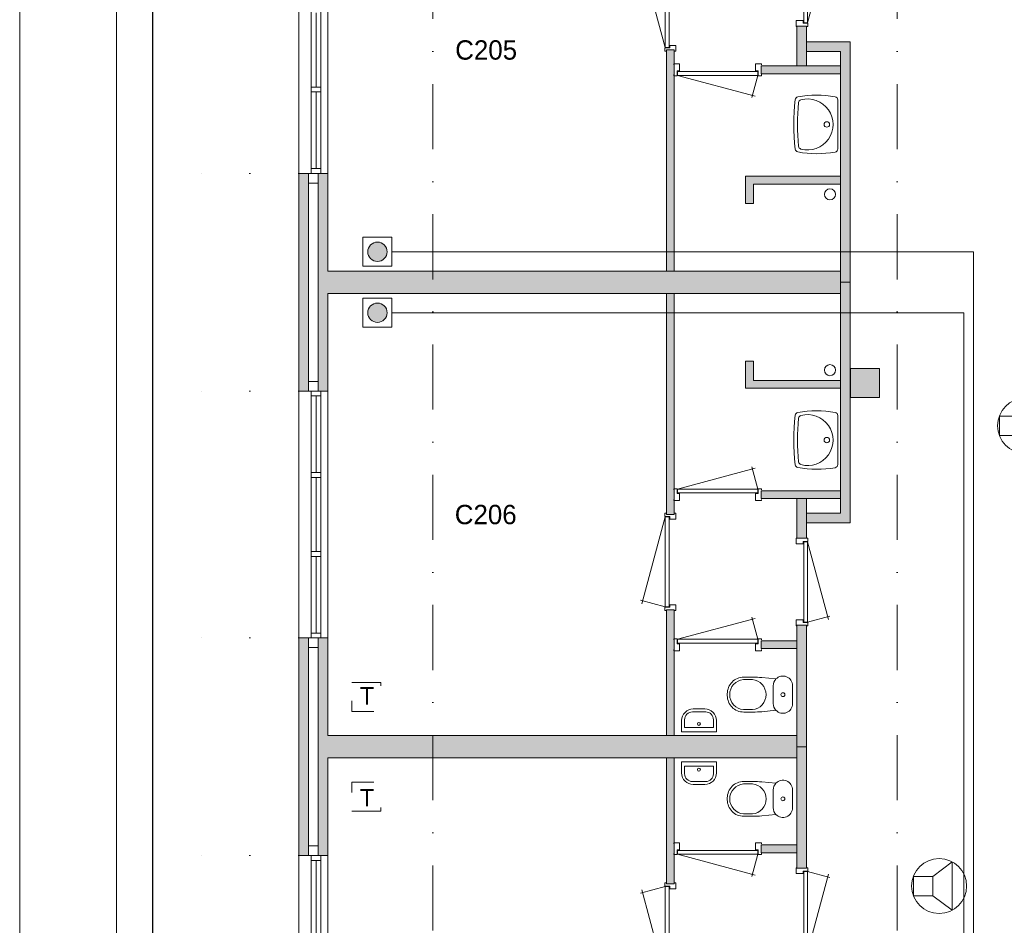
# Model space of a CAD drawing. Header units: millimetres. Extents: x 0 to 84100, y 0 to 59400.
# Tile 22 of 39: x 0 to 10179, y 45261 to 54619. Entities that reach past the tile are written whole.
import ezdxf
from ezdxf.enums import TextEntityAlignment as Align
from ezdxf.xclip import XClip

# ---------------------------------------------------------------- set-up
doc = ezdxf.new("R2010")
doc.units = ezdxf.units.MM
doc.header["$PDMODE"] = 3
doc.header["$PDSIZE"] = 1
for name, pattern in [('DGN1', [504.6, 0, -504.6]), ('DGN2', [672.8, 336.4, -336.4]), ('DGN4', [1345.6, 672.8, -336.4, 0, -336.4])]:
    doc.linetypes.add(name, pattern=pattern)
for name, color, linetype in [('16', 7, 'Continuous'), ('17', 7, 'Continuous'), ('25', 7, 'Continuous'), ('29', 7, 'Continuous'), ('30', 7, 'Continuous'), ('32', 7, 'Continuous'), ('33', 7, 'Continuous'), ('40', 7, 'Continuous'), ('48', 7, 'Continuous'), ('56', 7, 'Continuous'), ('58', 7, 'Continuous'), ('62', 7, 'Continuous'), ('KADER', 7, 'Continuous'), ('TRAP', 7, 'Continuous')]:
    doc.layers.add(name, color=color, linetype=linetype)
doc.styles.add('dgn001', font='dgn001.shx')
doc.styles.add('dgn003', font='dgn003.shx')
doc.styles.get("Standard").update_dxf_attribs({"font": 'arial.ttf'})
doc.dimstyles.get("Standard").update_dxf_attribs({"dimtxt": 0.18, "dimasz": 0.18, "dimexe": 0.18, "dimexo": 0.0625, "dimgap": 0.09, "dimtad": 0, "dimtih": 1, "dimtoh": 1, "dimdec": 4, "dimzin": 0, "dimdsep": 46, "dimtxsty": 'Standard', "dimcen": 0.09, "dimadec": 0, "dimazin": 0, "dimtfac": 1, "dimtdec": 4, "dimtofl": 0, "dimtmove": 0, "dimatfit": 3, "dimfxl": 1, "dimtolj": 1, "dimtzin": 0, "dimarcsym": 0})

# ---------------------------------------------------------------- blocks, each defined once
blk = doc.blocks.new('EAD0')
at = {"layer": '29'}
h = blk.add_hatch(color=3, dxfattribs=at)
edge = h.paths.add_edge_path()
edge.add_arc((0, 0), 100, 0, 360)
at = {"layer": '29', "color": 3, "linetype": 'Continuous', "lineweight": 0}
blk.add_circle((0, 0), 100, dxfattribs=at)
blk = doc.blocks.new('AnonymousCell1')
at = {"layer": '29', "color": 1, "linetype": 'Continuous', "lineweight": 0, "flags": 128}
blk.add_lwpolyline([(-184, -240), (116, -240), (116, 60), (-184, 60), (-184, -240)], dxfattribs=at)
at = {"color": 1, "linetype": 'Continuous', "lineweight": 0}
blk.add_blockref('EAD0', (-34, -90), dxfattribs=at)
blk = doc.blocks.new('EAD01')
at = {"layer": '29'}
h = blk.add_hatch(color=3, dxfattribs=at)
edge = h.paths.add_edge_path()
edge.add_arc((0, 0), 100, 0, 360)
at = {"layer": '29', "color": 3, "linetype": 'Continuous', "lineweight": 0}
blk.add_circle((0, 0), 100, dxfattribs=at)
blk = doc.blocks.new('AnonymousCell2')
at = {"layer": '29', "color": 1, "linetype": 'Continuous', "lineweight": 0, "flags": 128}
blk.add_lwpolyline([(-184, 240), (116, 240), (116, -60), (-184, -60), (-184, 240)], dxfattribs=at)
at = {"color": 1, "linetype": 'Continuous', "lineweight": 0}
blk.add_blockref('EAD01', (-34, 90), dxfattribs=at)
blk = doc.blocks.new('AnonymousCell3')
at = {"layer": 'TRAP', "color": 1, "linetype": 'DGN2', "lineweight": 0, "flags": 128}
blk.add_lwpolyline([(-150, -139), (150, -139), (150, 161), (-150, 161), (-150, -139)], dxfattribs=at)
at = {"layer": 'TRAP', "color": 1, "linetype": 'DGN2', "lineweight": 0, "style": 'dgn001'}
blk.add_text('T', height=180, dxfattribs=at).set_placement((-68, -90))
blk = doc.blocks.new('AnonymousCell4')
at = {"layer": 'TRAP', "color": 1, "linetype": 'DGN2', "lineweight": 0, "flags": 128}
blk.add_lwpolyline([(-150, 139), (150, 139), (150, -161), (-150, -161), (-150, 139)], dxfattribs=at)
at = {"layer": 'TRAP', "color": 1, "linetype": 'DGN2', "lineweight": 0, "style": 'dgn001'}
blk.add_text('T', height=180, dxfattribs=at).set_placement((-68, -90))
blk = doc.blocks.new('830R10169')
at = {"layer": '33', "color": 1, "linetype": 'Continuous', "lineweight": 0}
for p, q in [((108, -38), (336.87, -99.32)), ((108, -868), (322.82, -66.28))]:
    blk.add_line(p, q, dxfattribs=at)
at = {"layer": '33', "color": 92, "linetype": 'Continuous', "lineweight": 13, "true_color": 0x00e100, "flags": 128}
for points in [[(100, 0), (111, 0), (111, -35), (61, -35), (61, -60), (-11, -60), (-11, 0), (0, 0)], [(100, -906), (111, -906), (111, -871), (61, -871), (61, -846), (-11, -846), (-11, -906), (0, -906)]]:
    blk.add_lwpolyline(points, dxfattribs=at)
at = {"layer": '33', "color": 2, "linetype": 'Continuous', "lineweight": 13, "true_color": 0xf0f000, "flags": 128}
blk.add_lwpolyline([(108, -868), (108, -38), (68, -38), (68, -868), (108, -868)], dxfattribs=at)
blk = doc.blocks.new('CLOS0256')
at = {"layer": '40', "color": 7, "linetype": 'Continuous', "lineweight": 0}
for p, q in [((-528, 155), (-436, 155)), ((-670, -1), (-670, 1)), ((-220, -92), (-220, 92)), ((-528, -155), (-436, -155))]:
    blk.add_line(p, q, dxfattribs=at)
at = {"layer": '40', "color": 7, "linetype": 'Continuous', "lineweight": 0, "flags": 128}
for points in [[(-338, -176), (-192, -162), (-192, -162, 0.674333), (-20, -92), (-20, -92), (-20, 92), (-20, 92, 0.674333), (-192, 162), (-192, 162), (-338, 176), (-338, 176, 0.023285), (-431, 180), (-431, 180), (-525, 180), (-525, 180, 0.414214), (-695, 10), (-695, 10), (-695, -10), (-695, -10, 0.414214), (-525, -180), (-525, -180), (-431, -180), (-431, -180, 0.023285), (-338, -176)], [(-220, 92, -0.194504), (-192, 162)], [(-192, -162, -0.194504), (-220, -92)]]:
    blk.add_lwpolyline(points, format="xyb", dxfattribs=at)
at = {"layer": '40', "color": 7, "linetype": 'Continuous', "lineweight": 0}
blk.add_circle((-120, 0), 20, dxfattribs=at)
for centre, start, end in [((-514, 0), 94.9259, 265.0741), ((-450, 0), 274.9263, 85.0736)]:
    blk.add_arc(centre, 156, start, end, dxfattribs=at)
blk = doc.blocks.new('FT0156')
at = {"layer": '40', "color": 7, "linetype": 'Continuous', "lineweight": 0}
for p, q in [((180, -20), (-180, -20)), ((149, -65), (-149, -65)), ((-149, -65), (-149, -144)), ((180, -135), (180, -20))]:
    blk.add_line(p, q, dxfattribs=at)
at = {"layer": '40', "color": 7, "linetype": 'Continuous', "lineweight": 0, "flags": 128}
for points in [[(-180, -20), (-180, -135)], [(149, -144), (149, -65)], [(-69, -224), (69, -224)], [(-60, -255), (60, -255)]]:
    blk.add_lwpolyline(points, dxfattribs=at)
for points in [[(-60, -255, -0.414214), (-180, -135)], [(-69, -224, -0.414214), (-149, -144)]]:
    blk.add_lwpolyline(points, format="xyb", dxfattribs=at)
at = {"layer": '40', "color": 7, "linetype": 'Continuous', "lineweight": 0}
blk.add_circle((-1, -101), 15.1, dxfattribs=at)
for centre, radius in [((60, -135), 120), ((69, -144), 80)]:
    blk.add_arc(centre, radius, 270, 0, dxfattribs=at)
blk = doc.blocks.new('830R10170')
at = {"layer": '33', "color": 1, "linetype": 'Continuous', "lineweight": 0}
for p, q in [((-868, -108), (-66.28, -322.82)), ((-38, -108), (-99.32, -336.87))]:
    blk.add_line(p, q, dxfattribs=at)
at = {"layer": '33', "color": 92, "linetype": 'Continuous', "lineweight": 13, "true_color": 0x00e100, "flags": 128}
for points in [[(-906, -100), (-906, -111), (-871, -111), (-871, -61), (-846, -61), (-846, 11), (-906, 11), (-906, 0)], [(0, -100), (0, -111), (-35, -111), (-35, -61), (-60, -61), (-60, 11), (0, 11), (0, 0)]]:
    blk.add_lwpolyline(points, dxfattribs=at)
at = {"layer": '33', "color": 2, "linetype": 'Continuous', "lineweight": 13, "true_color": 0xf0f000, "flags": 128}
blk.add_lwpolyline([(-868, -108), (-38, -108), (-38, -68), (-868, -68), (-868, -108)], dxfattribs=at)
blk = doc.blocks.new('930L0957')
at = {"layer": '33', "color": 1, "linetype": 'Continuous', "lineweight": 0}
for p, q in [((-98, 968), (-353.44, 899.56)), ((-98, 38), (-338.7, 936.31))]:
    blk.add_line(p, q, dxfattribs=at)
at = {"layer": '33', "color": 92, "linetype": 'Continuous', "lineweight": 13, "true_color": 0x00e100, "flags": 128}
for points in [[(-90, 1006), (-101, 1006), (-101, 971), (-51, 971), (-51, 946), (11, 946), (11, 1006), (0, 1006)], [(-90, 0), (-101, 0), (-101, 35), (-51, 35), (-51, 60), (11, 60), (11, 0), (0, 0)]]:
    blk.add_lwpolyline(points, dxfattribs=at)
at = {"layer": '33', "color": 2, "linetype": 'Continuous', "lineweight": 13, "true_color": 0xf0f000, "flags": 128}
blk.add_lwpolyline([(-98, 968), (-98, 38), (-58, 38), (-58, 968), (-98, 968)], dxfattribs=at)
blk = doc.blocks.new('830R10172')
at = {"layer": '33', "color": 1, "linetype": 'Continuous', "lineweight": 0}
for p, q in [((108, 868), (322.82, 66.28)), ((108, 38), (336.87, 99.32))]:
    blk.add_line(p, q, dxfattribs=at)
at = {"layer": '33', "color": 92, "linetype": 'Continuous', "lineweight": 13, "true_color": 0x00e100, "flags": 128}
for points in [[(100, 906), (111, 906), (111, 871), (61, 871), (61, 846), (-11, 846), (-11, 906), (0, 906)], [(100, 0), (111, 0), (111, 35), (61, 35), (61, 60), (-11, 60), (-11, 0), (0, 0)]]:
    blk.add_lwpolyline(points, dxfattribs=at)
at = {"layer": '33', "color": 2, "linetype": 'Continuous', "lineweight": 13, "true_color": 0xf0f000, "flags": 128}
blk.add_lwpolyline([(108, 868), (108, 38), (68, 38), (68, 868), (108, 868)], dxfattribs=at)
blk = doc.blocks.new('CLOS0257')
at = {"layer": '40', "color": 7, "linetype": 'Continuous', "lineweight": 0}
for p, q in [((-528, 155), (-436, 155)), ((-670, 1), (-670, -1)), ((-220, 92), (-220, -93)), ((-528, -155), (-436, -155))]:
    blk.add_line(p, q, dxfattribs=at)
at = {"layer": '40', "color": 7, "linetype": 'Continuous', "lineweight": 0, "flags": 128}
for points in [[(-338, 176), (-192, 162), (-192, 162, -0.674333), (-20, 92), (-20, 92), (-20, -93), (-20, -93, -0.674333), (-192, -162), (-192, -162), (-338, -176), (-338, -176, -0.023285), (-431, -180), (-431, -180), (-525, -180), (-525, -180, -0.414214), (-695, -10), (-695, -10), (-695, 10), (-695, 10, -0.414214), (-525, 180), (-525, 180), (-431, 180), (-431, 180, -0.023285), (-338, 176)], [(-528, -155, -0.917521), (-528, 155)], [(-437, 155, -0.917514), (-437, -155)]]:
    blk.add_lwpolyline(points, format="xyb", dxfattribs=at)
at = {"layer": '40', "color": 7, "linetype": 'Continuous', "lineweight": 0}
blk.add_circle((-120, 0), 20, dxfattribs=at)
for centre, start, end in [((-120, 92), 135.9727, 180), ((-120, -93), 180, 224.0273)]:
    blk.add_arc(centre, 100, start, end, dxfattribs=at)
blk = doc.blocks.new('FT0157')
at = {"layer": '40', "color": 7, "linetype": 'Continuous', "lineweight": 0}
for p, q in [((-149, 65), (-149, 144)), ((180, 135), (180, 20)), ((180, 20), (-180, 20)), ((149, 65), (-149, 65))]:
    blk.add_line(p, q, dxfattribs=at)
at = {"layer": '40', "color": 7, "linetype": 'Continuous', "lineweight": 0, "flags": 128}
for points in [[(-69, 224), (69, 224)], [(-60, 255), (60, 255)], [(-180, 20), (-180, 135)], [(149, 144), (149, 65)]]:
    blk.add_lwpolyline(points, dxfattribs=at)
for points in [[(60, 255, -0.414214), (180, 135)], [(69, 224, -0.414214), (149, 144)]]:
    blk.add_lwpolyline(points, format="xyb", dxfattribs=at)
at = {"layer": '40', "color": 7, "linetype": 'Continuous', "lineweight": 0}
blk.add_circle((-1, 101), 15.1, dxfattribs=at)
for centre, radius in [((-60, 135), 120), ((-69, 144), 80)]:
    blk.add_arc(centre, radius, 90, 180, dxfattribs=at)
blk = doc.blocks.new('830R10173')
at = {"layer": '33', "color": 1, "linetype": 'Continuous', "lineweight": 0}
for p, q in [((-868, 108), (-66.28, 322.82)), ((-38, 108), (-99.32, 336.87))]:
    blk.add_line(p, q, dxfattribs=at)
at = {"layer": '33', "color": 92, "linetype": 'Continuous', "lineweight": 13, "true_color": 0x00e100, "flags": 128}
for points in [[(-906, 100), (-906, 111), (-871, 111), (-871, 61), (-846, 61), (-846, -11), (-906, -11), (-906, 0)], [(0, 100), (0, 111), (-35, 111), (-35, 61), (-60, 61), (-60, -11), (0, -11), (0, 0)]]:
    blk.add_lwpolyline(points, dxfattribs=at)
at = {"layer": '33', "color": 2, "linetype": 'Continuous', "lineweight": 13, "true_color": 0xf0f000, "flags": 128}
blk.add_lwpolyline([(-868, 108), (-38, 108), (-38, 68), (-868, 68), (-868, 108)], dxfattribs=at)
blk = doc.blocks.new('930L0958')
at = {"layer": '33', "color": 1, "linetype": 'Continuous', "lineweight": 0}
for p, q in [((-98, -38), (-338.7, -936.31)), ((-98, -968), (-353.44, -899.56))]:
    blk.add_line(p, q, dxfattribs=at)
at = {"layer": '33', "color": 92, "linetype": 'Continuous', "lineweight": 13, "true_color": 0x00e100, "flags": 128}
for points in [[(-90, 0), (-101, 0), (-101, -35), (-51, -35), (-51, -60), (11, -60), (11, 0), (0, 0)], [(-90, -1006), (-101, -1006), (-101, -971), (-51, -971), (-51, -946), (11, -946), (11, -1006), (0, -1006)]]:
    blk.add_lwpolyline(points, dxfattribs=at)
at = {"layer": '33', "color": 2, "linetype": 'Continuous', "lineweight": 13, "true_color": 0xf0f000, "flags": 128}
blk.add_lwpolyline([(-98, -968), (-98, -38), (-58, -38), (-58, -968), (-98, -968)], dxfattribs=at)
blk = doc.blocks.new('WT0157')
at = {"layer": '40', "color": 7, "linetype": 'Continuous', "lineweight": 0}
blk.add_line((-20, 253), (-20, -253), dxfattribs=at)
blk.add_circle((-133, 0), 28.1, dxfattribs=at)
for centre, radius, start, end in [((1669, 0), 2144, 173.1425, 186.8575), ((-426, 252), 33, 100.3455, 173.1425), ((1707, 0), 2144, 173.9582, 186.0418), ((-236, -766), 1068, 79.7983, 100.5514), ((-392, 222), 33, 105.1333, 173.9582), ((-332, 0), 263, 254.8667, 105.1333), ((-53, 253), 33, 0, 79.9973), ((-426, -252), 33, 186.8575, 259.6545), ((-236, 766), 1068, 259.4486, 280.2017), ((-392, -222), 33, 186.0418, 254.8667), ((-53, -253), 33, 280.0027, 0)]:
    blk.add_arc(centre, radius, start, end, dxfattribs=at)
blk = doc.blocks.new('830R10174')
at = {"layer": '33', "color": 1, "linetype": 'Continuous', "lineweight": 0}
for p, q in [((-868, 108), (-66.28, 322.82)), ((-38, 108), (-99.32, 336.87))]:
    blk.add_line(p, q, dxfattribs=at)
at = {"layer": '33', "color": 92, "linetype": 'Continuous', "lineweight": 13, "true_color": 0x00e100, "flags": 128}
for points in [[(-906, 100), (-906, 111), (-871, 111), (-871, 61), (-846, 61), (-846, -11), (-906, -11), (-906, 0)], [(0, 100), (0, 111), (-35, 111), (-35, 61), (-60, 61), (-60, -11), (0, -11), (0, 0)]]:
    blk.add_lwpolyline(points, dxfattribs=at)
at = {"layer": '33', "color": 2, "linetype": 'Continuous', "lineweight": 13, "true_color": 0xf0f000, "flags": 128}
blk.add_lwpolyline([(-868, 108), (-38, 108), (-38, 68), (-868, 68), (-868, 108)], dxfattribs=at)
blk = doc.blocks.new('830R10175')
at = {"layer": '33', "color": 1, "linetype": 'Continuous', "lineweight": 0}
for p, q in [((108, -38), (336.87, -99.32)), ((108, -868), (322.82, -66.28))]:
    blk.add_line(p, q, dxfattribs=at)
at = {"layer": '33', "color": 92, "linetype": 'Continuous', "lineweight": 13, "true_color": 0x00e100, "flags": 128}
for points in [[(100, 0), (111, 0), (111, -35), (61, -35), (61, -60), (-11, -60), (-11, 0), (0, 0)], [(100, -906), (111, -906), (111, -871), (61, -871), (61, -846), (-11, -846), (-11, -906), (0, -906)]]:
    blk.add_lwpolyline(points, dxfattribs=at)
at = {"layer": '33', "color": 2, "linetype": 'Continuous', "lineweight": 13, "true_color": 0xf0f000, "flags": 128}
blk.add_lwpolyline([(108, -868), (108, -38), (68, -38), (68, -868), (108, -868)], dxfattribs=at)
blk = doc.blocks.new('930L0959')
at = {"layer": '33', "color": 1, "linetype": 'Continuous', "lineweight": 0}
for p, q in [((-98, 968), (-353.44, 899.56)), ((-98, 38), (-338.7, 936.31))]:
    blk.add_line(p, q, dxfattribs=at)
at = {"layer": '33', "color": 92, "linetype": 'Continuous', "lineweight": 13, "true_color": 0x00e100, "flags": 128}
for points in [[(-90, 1006), (-101, 1006), (-101, 971), (-51, 971), (-51, 946), (11, 946), (11, 1006), (0, 1006)], [(-90, 0), (-101, 0), (-101, 35), (-51, 35), (-51, 60), (11, 60), (11, 0), (0, 0)]]:
    blk.add_lwpolyline(points, dxfattribs=at)
at = {"layer": '33', "color": 2, "linetype": 'Continuous', "lineweight": 13, "true_color": 0xf0f000, "flags": 128}
blk.add_lwpolyline([(-98, 968), (-98, 38), (-58, 38), (-58, 968), (-98, 968)], dxfattribs=at)
blk = doc.blocks.new('WT0158')
at = {"layer": '40', "color": 7, "linetype": 'Continuous', "lineweight": 0}
blk.add_line((-20, -253), (-20, 253), dxfattribs=at)
at = {"layer": '40', "color": 7, "linetype": 'Continuous', "lineweight": 0, "flags": 128}
for points in [[(-459, -256, -0.059915), (-459, 256)], [(-459, 256, -0.328769), (-432, 284)], [(-425, -226, -0.052773), (-425, 226)], [(-432, 284, -0.090801), (-47, 286)], [(-425, 226, -0.309671), (-401, 254)], [(-401, 254, -1.30637), (-401, -254)], [(-47, 286, -0.363957), (-20, 253)], [(-432, -284, -0.328769), (-459, -256)], [(-47, -286, -0.090801), (-432, -284)], [(-401, -254, -0.309671), (-425, -226)], [(-20, -253, -0.363957), (-47, -286)]]:
    blk.add_lwpolyline(points, format="xyb", dxfattribs=at)
at = {"layer": '40', "color": 7, "linetype": 'Continuous', "lineweight": 0}
blk.add_circle((-133, 0), 28.1, dxfattribs=at)
blk = doc.blocks.new('830R10177')
at = {"layer": '33', "color": 1, "linetype": 'Continuous', "lineweight": 0}
for p, q in [((-868, -108), (-66.28, -322.82)), ((-38, -108), (-99.32, -336.87))]:
    blk.add_line(p, q, dxfattribs=at)
at = {"layer": '33', "color": 92, "linetype": 'Continuous', "lineweight": 13, "true_color": 0x00e100, "flags": 128}
for points in [[(-906, -100), (-906, -111), (-871, -111), (-871, -61), (-846, -61), (-846, 11), (-906, 11), (-906, 0)], [(0, -100), (0, -111), (-35, -111), (-35, -61), (-60, -61), (-60, 11), (0, 11), (0, 0)]]:
    blk.add_lwpolyline(points, dxfattribs=at)
at = {"layer": '33', "color": 2, "linetype": 'Continuous', "lineweight": 13, "true_color": 0xf0f000, "flags": 128}
blk.add_lwpolyline([(-868, -108), (-38, -108), (-38, -68), (-868, -68), (-868, -108)], dxfattribs=at)
blk = doc.blocks.new('_DotSmall')
at = {"color": 0, "linetype": 'ByBlock', "const_width": 0.5}
blk.add_lwpolyline([(-0.0625, 0, 1), (0.0625, 0, 1)], format="xyb", close=True, dxfattribs=at)
blk = doc.blocks.new('*D19302')
at = {"layer": '58', "color": 3, "linetype": 'Continuous', "lineweight": 0, "transparency": 16777216}
for p, q in [((-3935.24, 37997.77), (-3935.24, 37122.77)), ((-3935.24, 35447.77), (-3935.24, 36322.77))]:
    blk.add_line(p, q, dxfattribs=at)
at = {"layer": 'Defpoints', "color": 0, "linetype": 'Continuous', "transparency": 16777216}
for p in [(-1935.24, 37997.77), (-3935.24, 35447.77), (-1935.24, 35447.77)]:
    blk.add_point(p, dxfattribs=at)
at = {"layer": '58', "color": 3, "linetype": 'Continuous', "lineweight": 0, "transparency": 16777216, "xscale": 1080, "yscale": 1080, "zscale": 1080}
for p, rotation in [((-3935.24, 37997.77), 90), ((-3935.24, 35447.77), 270)]:
    blk.add_blockref('_DotSmall', p, dxfattribs=dict(at, rotation=rotation))
at = {"layer": '58', "color": 3, "linetype": 'Continuous', "lineweight": 0, "transparency": 16777216, "insert": (-3935.24, 36722.77), "char_height": 200, "attachment_point": 5, "rotation": 90, "style": 'dgn003'}
blk.add_mtext('\\A1;2550', dxfattribs=at)
blk = doc.blocks.new('*D19303')
at = {"layer": '58', "color": 3, "linetype": 'Continuous', "lineweight": 0, "transparency": 16777216}
for p, q in [((-3935.24, 40247.77), (-3935.24, 39522.77)), ((-3935.24, 37997.77), (-3935.24, 38722.77))]:
    blk.add_line(p, q, dxfattribs=at)
at = {"layer": 'Defpoints', "color": 0, "linetype": 'Continuous', "transparency": 16777216}
for p in [(-1935.24, 40247.77), (-3935.24, 37997.77), (-1935.24, 37997.77)]:
    blk.add_point(p, dxfattribs=at)
at = {"layer": '58', "color": 3, "linetype": 'Continuous', "lineweight": 0, "transparency": 16777216, "xscale": 1080, "yscale": 1080, "zscale": 1080}
for p, rotation in [((-3935.24, 40247.77), 90), ((-3935.24, 37997.77), 270)]:
    blk.add_blockref('_DotSmall', p, dxfattribs=dict(at, rotation=rotation))
at = {"layer": '58', "color": 3, "linetype": 'Continuous', "lineweight": 0, "transparency": 16777216, "insert": (-3935.24, 39122.77), "char_height": 200, "attachment_point": 5, "rotation": 90, "style": 'dgn003'}
blk.add_mtext('\\A1;2250', dxfattribs=at)
blk = doc.blocks.new('*D19304')
at = {"layer": '58', "color": 3, "linetype": 'Continuous', "lineweight": 0, "transparency": 16777216}
for p, q in [((-3935.24, 42797.77), (-3935.24, 41922.77)), ((-3935.24, 40247.77), (-3935.24, 41122.77))]:
    blk.add_line(p, q, dxfattribs=at)
at = {"layer": 'Defpoints', "color": 0, "linetype": 'Continuous', "transparency": 16777216}
for p in [(-3935.24, 42797.77), (-1935.24, 42797.77), (-1935.24, 40247.77)]:
    blk.add_point(p, dxfattribs=at)
at = {"layer": '58', "color": 3, "linetype": 'Continuous', "lineweight": 0, "transparency": 16777216, "xscale": 1080, "yscale": 1080, "zscale": 1080}
for p, rotation in [((-3935.24, 42797.77), 90), ((-3935.24, 40247.77), 270)]:
    blk.add_blockref('_DotSmall', p, dxfattribs=dict(at, rotation=rotation))
at = {"layer": '58', "color": 3, "linetype": 'Continuous', "lineweight": 0, "transparency": 16777216, "insert": (-3935.24, 41522.77), "char_height": 200, "attachment_point": 5, "rotation": 270, "style": 'dgn003'}
blk.add_mtext('\\A1;2550', dxfattribs=at)
blk = doc.blocks.new('*D19305')
at = {"layer": '58', "color": 3, "linetype": 'Continuous', "lineweight": 0, "transparency": 16777216}
for p, q in [((-3935.24, 45047.77), (-3935.24, 44322.77)), ((-3935.24, 42797.77), (-3935.24, 43522.77))]:
    blk.add_line(p, q, dxfattribs=at)
at = {"layer": 'Defpoints', "color": 0, "linetype": 'Continuous', "transparency": 16777216}
for p in [(-1935.24, 45047.77), (-3935.24, 42797.77), (-1935.24, 42797.77)]:
    blk.add_point(p, dxfattribs=at)
at = {"layer": '58', "color": 3, "linetype": 'Continuous', "lineweight": 0, "transparency": 16777216, "xscale": 1080, "yscale": 1080, "zscale": 1080}
for p, rotation in [((-3935.24, 45047.77), 90), ((-3935.24, 42797.77), 270)]:
    blk.add_blockref('_DotSmall', p, dxfattribs=dict(at, rotation=rotation))
at = {"layer": '58', "color": 3, "linetype": 'Continuous', "lineweight": 0, "transparency": 16777216, "insert": (-3935.24, 43922.77), "char_height": 200, "attachment_point": 5, "rotation": 90, "style": 'dgn003'}
blk.add_mtext('\\A1;2250', dxfattribs=at)
blk = doc.blocks.new('*D19306')
at = {"layer": '58', "color": 3, "linetype": 'Continuous', "lineweight": 0, "transparency": 16777216}
for p, q in [((-3935.24, 47597.77), (-3935.24, 46722.77)), ((-3935.24, 45047.77), (-3935.24, 45922.77))]:
    blk.add_line(p, q, dxfattribs=at)
at = {"layer": 'Defpoints', "color": 0, "linetype": 'Continuous', "transparency": 16777216}
for p in [(-1935.24, 47597.77), (-3935.24, 45047.77), (-1935.24, 45047.77)]:
    blk.add_point(p, dxfattribs=at)
at = {"layer": '58', "color": 3, "linetype": 'Continuous', "lineweight": 0, "transparency": 16777216, "xscale": 1080, "yscale": 1080, "zscale": 1080}
for p, rotation in [((-3935.24, 47597.77), 90), ((-3935.24, 45047.77), 270)]:
    blk.add_blockref('_DotSmall', p, dxfattribs=dict(at, rotation=rotation))
at = {"layer": '58', "color": 3, "linetype": 'Continuous', "lineweight": 0, "transparency": 16777216, "insert": (-3935.24, 46322.77), "char_height": 200, "attachment_point": 5, "rotation": 90, "style": 'dgn003'}
blk.add_mtext('\\A1;2550', dxfattribs=at)
blk = doc.blocks.new('EU58')
at = {"layer": '25', "color": 3, "linetype": 'Continuous', "lineweight": 0}
for p, q in [((200, 100), (400, 250)), ((400, 250), (400, -250)), ((200, -100), (400, -250))]:
    blk.add_line(p, q, dxfattribs=at)
at = {"layer": '25', "color": 3, "linetype": 'Continuous', "lineweight": 0, "flags": 128}
blk.add_lwpolyline([(0, -100), (200, -100), (200, 100), (0, 100), (0, -100)], dxfattribs=at)
at = {"layer": '25', "color": 3, "linetype": 'Continuous', "lineweight": 0}
blk.add_circle((265, 0), 284, dxfattribs=at)
blk = doc.blocks.new('EU59')
at = {"layer": '25', "color": 3, "linetype": 'Continuous', "lineweight": 0}
for p, q in [((200, 100), (400, 250)), ((400, 250), (400, -250)), ((200, -100), (400, -250))]:
    blk.add_line(p, q, dxfattribs=at)
at = {"layer": '25', "color": 3, "linetype": 'Continuous', "lineweight": 0, "flags": 128}
blk.add_lwpolyline([(0, -100), (200, -100), (200, 100), (0, 100), (0, -100)], dxfattribs=at)
at = {"layer": '25', "color": 3, "linetype": 'Continuous', "lineweight": 0}
blk.add_circle((265, 0), 284, dxfattribs=at)
blk = doc.blocks.new('A1')
at = {"layer": 'KADER', "color": 1, "linetype": 'Continuous', "lineweight": 0}
blk.add_line((0, 59400), (0, 0), dxfattribs=at)
at = {"layer": 'KADER', "color": 5, "linetype": 'Continuous', "lineweight": 0, "flags": 128}
blk.add_lwpolyline([(1000, 1000), (83100, 1000), (83100, 58400), (1000, 58400), (1000, 1000)], dxfattribs=at)
blk = doc.blocks.new('AnonymousCell107')
at = {"color": 1, "linetype": 'Continuous', "lineweight": 0}
blk.add_blockref('A1', (-42050, -29700), dxfattribs=at)
blk = doc.blocks.new('50E03_329_B02 - Default')
at = {"layer": '62'}
for color, points in [(7, [(3214.76, 46157.77), (3214.76, 46567.77), (3314.76, 46567.77), (3314.76, 46157.77)]), (9, [(1944.76, 44037.77), (1944.76, 46322.77), (1864.76, 46322.77), (1864.76, 44037.77)]), (7, [(3764.76, 43922.77), (3664.76, 43922.77), (3664.76, 46307.77), (3314.76, 46307.77), (3314.76, 46407.77), (3764.76, 46407.77)]), (9, [(2844.76, 46077.77), (2844.76, 46157.77), (3664.76, 46157.77), (3664.76, 46077.77)]), (7, [(-1835.24, 45047.77), (-1835.24, 42797.77), (-1935.24, 42797.77), (-1935.24, 45047.77)]), (9, [(-1735.24, 45047.77), (-1635.24, 45047.77), (-1635.24, 44037.77), (3664.76, 44037.77), (3664.76, 43807.77), (-1635.24, 43807.77), (-1635.24, 42797.77), (-1735.24, 42797.77)]), (9, [(2764.76, 44737.77), (2684.76, 44737.77), (2684.76, 45017.77), (3664.76, 45017.77), (3664.76, 44937.77), (2764.76, 44937.77)]), (7, [(3764.76, 43922.77), (3664.76, 43922.77), (3664.76, 41537.77), (3314.76, 41537.77), (3314.76, 41437.77), (3764.76, 41437.77)]), (9, [(1944.76, 43807.77), (1944.76, 41522.77), (1864.76, 41522.77), (1864.76, 43807.77)]), (9, [(2764.76, 43107.77), (2684.76, 43107.77), (2684.76, 42827.77), (3664.76, 42827.77), (3664.76, 42907.77), (2764.76, 42907.77)]), (9, [(2844.76, 41767.77), (2844.76, 41687.77), (3664.76, 41687.77), (3664.76, 41767.77)]), (7, [(3214.76, 41687.77), (3214.76, 41277.77), (3314.76, 41277.77), (3314.76, 41687.77)]), (9, [(1944.76, 40537.77), (1944.76, 39237.77), (1864.76, 39237.77), (1864.76, 40537.77)]), (7, [(3214.76, 40377.77), (3214.76, 39122.77), (3314.76, 39122.77), (3314.76, 40377.77)]), (7, [(-1835.24, 40247.77), (-1835.24, 37997.77), (-1935.24, 37997.77), (-1935.24, 40247.77)]), (9, [(-1735.24, 40247.77), (-1635.24, 40247.77), (-1635.24, 39237.77), (3214.76, 39237.77), (3214.76, 39007.77), (-1635.24, 39007.77), (-1635.24, 37997.77), (-1735.24, 37997.77)]), (9, [(2844.76, 40217.77), (2844.76, 40137.77), (3214.76, 40137.77), (3214.76, 40217.77)]), (7, [(3214.76, 37867.77), (3214.76, 39122.77), (3314.76, 39122.77), (3314.76, 37867.77)]), (9, [(1944.76, 37707.77), (1944.76, 39007.77), (1864.76, 39007.77), (1864.76, 37707.77)]), (9, [(2844.76, 38027.77), (2844.76, 38107.77), (3214.76, 38107.77), (3214.76, 38027.77)])]:
    blk.add_hatch(color=color, dxfattribs=at).paths.add_polyline_path(points)
at = {"layer": '16', "color": 92, "linetype": 'Continuous', "lineweight": 0, "true_color": 0x00e100, "flags": 128}
for points in [[(3314.76, 46157.77), (3314.76, 46567.77), (3214.76, 46567.77), (3214.76, 46157.77), (3314.76, 46157.77)], [(1944.76, 46322.77), (1944.76, 44037.77), (1864.76, 44037.77), (1864.76, 46322.77), (1944.76, 46322.77)], [(3764.76, 43922.77), (3764.76, 46407.77), (3314.76, 46407.77), (3314.76, 46307.77), (3664.76, 46307.77), (3664.76, 43922.77), (3764.76, 43922.77)], [(3664.76, 46077.77), (3664.76, 46157.77), (2844.76, 46157.77), (2844.76, 46077.77), (3664.76, 46077.77)], [(-1635.24, 43807.77), (-1635.24, 42797.77), (-1935.24, 42797.77), (-1935.24, 45047.77), (-1635.24, 45047.77), (-1635.24, 44037.77)], [(3664.76, 44937.77), (2764.76, 44937.77), (2764.76, 44737.77), (2684.76, 44737.77), (2684.76, 45017.77), (3664.76, 45017.77), (3664.76, 44937.77)], [(-1735.24, 43937.77), (-1735.24, 42897.77), (-1835.24, 42897.77), (-1835.24, 44947.77), (-1735.24, 44947.77), (-1735.24, 43937.77)], [(3764.76, 43922.77), (3764.76, 41437.77), (3314.76, 41437.77), (3314.76, 41537.77), (3664.76, 41537.77), (3664.76, 43922.77), (3764.76, 43922.77)], [(1944.76, 41522.77), (1944.76, 43807.77), (1864.76, 43807.77), (1864.76, 41522.77), (1944.76, 41522.77)], [(3664.76, 42907.77), (2764.76, 42907.77), (2764.76, 43107.77), (2684.76, 43107.77), (2684.76, 42827.77), (3664.76, 42827.77), (3664.76, 42907.77)], [(3664.76, 41767.77), (3664.76, 41687.77), (2844.76, 41687.77), (2844.76, 41767.77), (3664.76, 41767.77)], [(3314.76, 41687.77), (3314.76, 41277.77), (3214.76, 41277.77), (3214.76, 41687.77), (3314.76, 41687.77)], [(1944.76, 39237.77), (1944.76, 40537.77), (1864.76, 40537.77), (1864.76, 39237.77), (1944.76, 39237.77)], [(3314.76, 40377.77), (3314.76, 39122.77), (3214.76, 39122.77), (3214.76, 40377.77), (3314.76, 40377.77)], [(-1635.24, 39007.77), (-1635.24, 37997.77), (-1935.24, 37997.77), (-1935.24, 40247.77), (-1635.24, 40247.77), (-1635.24, 39237.77)], [(3214.76, 40217.77), (3214.76, 40137.77), (2844.76, 40137.77), (2844.76, 40217.77), (3214.76, 40217.77)], [(-1735.24, 39137.77), (-1735.24, 38097.77), (-1835.24, 38097.77), (-1835.24, 40147.77), (-1735.24, 40147.77), (-1735.24, 39137.77)], [(3314.76, 37867.77), (3314.76, 39122.77), (3214.76, 39122.77), (3214.76, 37867.77), (3314.76, 37867.77)], [(1944.76, 39007.77), (1944.76, 37707.77), (1864.76, 37707.77), (1864.76, 39007.77), (1944.76, 39007.77)], [(3214.76, 38027.77), (3214.76, 38107.77), (2844.76, 38107.77), (2844.76, 38027.77), (3214.76, 38027.77)]]:
    blk.add_lwpolyline(points, dxfattribs=at)
at = {"layer": '17', "color": 92, "linetype": 'Continuous', "lineweight": 0, "true_color": 0x00e100}
for p, q in [((-1635.24, 44037.77), (3664.76, 44037.77)), ((-1635.24, 43807.77), (3664.76, 43807.77)), ((-1635.24, 39237.77), (3214.76, 39237.77)), ((-1635.24, 39007.77), (3214.76, 39007.77))]:
    blk.add_line(p, q, dxfattribs=at)
at = {"layer": '30', "color": 3, "linetype": 'Continuous', "lineweight": 0}
for p, q in [((-1935.24, 45047.77), (-1935.24, 47597.77)), ((-1635.24, 45047.77), (-1635.24, 47597.77)), ((-1735.24, 42897.77), (-1835.24, 42897.77)), ((-1935.24, 42797.77), (-1935.24, 40247.77)), ((-1635.24, 42797.77), (-1635.24, 40247.77)), ((-1735.24, 38097.77), (-1835.24, 38097.77)), ((-1935.24, 35447.77), (-1935.24, 37997.77)), ((-1635.24, 35447.77), (-1635.24, 37997.77))]:
    blk.add_line(p, q, dxfattribs=at)
at = {"layer": '32', "color": 3, "linetype": 'Continuous', "lineweight": 0}
for p, q in [((-1805.24, 47547.77), (-1805.24, 45097.77)), ((-1705.24, 45097.77), (-1705.24, 47597.77)), ((-1755.24, 45939.44), (-1755.24, 46706.11)), ((-1755.24, 45097.77), (-1755.24, 45889.44)), ((-1805.24, 45097.77), (-1705.24, 45097.77)), ((-1805.24, 40297.77), (-1805.24, 42747.77)), ((-1805.24, 42747.77), (-1705.24, 42747.77)), ((-1755.24, 42747.77), (-1755.24, 41956.1)), ((-1705.24, 42747.77), (-1705.24, 40247.77)), ((-1755.24, 41906.1), (-1755.24, 41139.43)), ((-1755.24, 41089.43), (-1755.24, 40297.77)), ((-1705.24, 35497.77), (-1705.24, 37997.77)), ((-1805.24, 37947.77), (-1805.24, 35497.77)), ((-1755.24, 37156.11), (-1755.24, 37947.77))]:
    blk.add_line(p, q, dxfattribs=at)
at = {"layer": '32', "color": 3, "linetype": 'Continuous', "lineweight": 0, "flags": 128}
for points in [[(-1705.24, 45889.44), (-1705.24, 45939.44), (-1805.24, 45939.44), (-1805.24, 45889.44), (-1705.24, 45889.44)], [(-1705.24, 45047.77), (-1705.24, 45097.77), (-1805.24, 45097.77), (-1805.24, 45047.77), (-1705.24, 45047.77)], [(-1705.24, 42797.77), (-1705.24, 42747.77), (-1805.24, 42747.77), (-1805.24, 42797.77), (-1705.24, 42797.77)], [(-1705.24, 41956.1), (-1705.24, 41906.1), (-1805.24, 41906.1), (-1805.24, 41956.1), (-1705.24, 41956.1)], [(-1705.24, 41139.43), (-1705.24, 41089.43), (-1805.24, 41089.43), (-1805.24, 41139.43), (-1705.24, 41139.43)], [(-1705.24, 40297.77), (-1705.24, 40247.77), (-1805.24, 40247.77), (-1805.24, 40297.77), (-1705.24, 40297.77)], [(-1705.24, 37947.77), (-1705.24, 37997.77), (-1805.24, 37997.77), (-1805.24, 37947.77), (-1705.24, 37947.77)]]:
    blk.add_lwpolyline(points, dxfattribs=at)
at = {"layer": '40', "color": 3, "linetype": 'Continuous', "lineweight": 0}
for centre in [(3556.16, 44831.01), (3556.16, 43014.53)]:
    blk.add_circle(centre, 57.46, dxfattribs=at)
at = {"layer": '56', "color": 3, "linetype": 'DGN4', "lineweight": 0}
for p, q in [((-550.24, 50407.77), (-550.24, 1407.77)), ((4249.76, 50407.77), (4249.76, 1494.98))]:
    blk.add_line(p, q, dxfattribs=at)
at = {"layer": '58', "color": 3, "linetype": 'DGN1', "lineweight": 0}
for p, q in [((-1935.24, 45047.77), (-3935.24, 45047.77)), ((-1935.24, 42797.77), (-3935.24, 42797.77)), ((-1935.24, 40247.77), (-3935.24, 40247.77)), ((-1935.24, 37997.77), (-3935.24, 37997.77))]:
    blk.add_line(p, q, dxfattribs=at)
at = {"layer": '62', "color": 7, "linetype": 'Continuous', "lineweight": 0, "flags": 128}
for points in [[(3214.76, 46157.77), (3214.76, 46567.77), (3314.76, 46567.77), (3314.76, 46157.77), (3214.76, 46157.77)], [(3764.76, 43922.77), (3664.76, 43922.77), (3664.76, 46307.77), (3314.76, 46307.77), (3314.76, 46407.77), (3764.76, 46407.77), (3764.76, 43922.77)], [(-1835.24, 45047.77), (-1835.24, 42797.77), (-1935.24, 42797.77), (-1935.24, 45047.77), (-1835.24, 45047.77)], [(3764.76, 43922.77), (3664.76, 43922.77), (3664.76, 41537.77), (3314.76, 41537.77), (3314.76, 41437.77), (3764.76, 41437.77), (3764.76, 43922.77)], [(3214.76, 41687.77), (3214.76, 41277.77), (3314.76, 41277.77), (3314.76, 41687.77), (3214.76, 41687.77)], [(3214.76, 40377.77), (3214.76, 39122.77), (3314.76, 39122.77), (3314.76, 40377.77), (3214.76, 40377.77)], [(-1835.24, 40247.77), (-1835.24, 37997.77), (-1935.24, 37997.77), (-1935.24, 40247.77), (-1835.24, 40247.77)], [(3214.76, 37867.77), (3214.76, 39122.77), (3314.76, 39122.77), (3314.76, 37867.77), (3214.76, 37867.77)]]:
    blk.add_lwpolyline(points, dxfattribs=at)
at = {"layer": '62', "color": 9, "linetype": 'Continuous', "lineweight": 0, "flags": 128}
for points in [[(1944.76, 44037.77), (1944.76, 46322.77), (1864.76, 46322.77), (1864.76, 44037.77), (1944.76, 44037.77)], [(2844.76, 46077.77), (2844.76, 46157.77), (3664.76, 46157.77), (3664.76, 46077.77), (2844.76, 46077.77)], [(-1735.24, 45047.77), (-1635.24, 45047.77), (-1635.24, 44037.77), (3664.76, 44037.77), (3664.76, 43807.77), (-1635.24, 43807.77), (-1635.24, 42797.77), (-1735.24, 42797.77), (-1735.24, 45047.77)], [(2764.76, 44737.77), (2684.76, 44737.77), (2684.76, 45017.77), (3664.76, 45017.77), (3664.76, 44937.77), (2764.76, 44937.77), (2764.76, 44737.77)], [(1944.76, 43807.77), (1944.76, 41522.77), (1864.76, 41522.77), (1864.76, 43807.77), (1944.76, 43807.77)], [(2764.76, 43107.77), (2684.76, 43107.77), (2684.76, 42827.77), (3664.76, 42827.77), (3664.76, 42907.77), (2764.76, 42907.77), (2764.76, 43107.77)], [(2844.76, 41767.77), (2844.76, 41687.77), (3664.76, 41687.77), (3664.76, 41767.77), (2844.76, 41767.77)], [(1944.76, 40537.77), (1944.76, 39237.77), (1864.76, 39237.77), (1864.76, 40537.77), (1944.76, 40537.77)], [(-1735.24, 40247.77), (-1635.24, 40247.77), (-1635.24, 39237.77), (3214.76, 39237.77), (3214.76, 39007.77), (-1635.24, 39007.77), (-1635.24, 37997.77), (-1735.24, 37997.77), (-1735.24, 40247.77)], [(2844.76, 40217.77), (2844.76, 40137.77), (3214.76, 40137.77), (3214.76, 40217.77), (2844.76, 40217.77)], [(1944.76, 37707.77), (1944.76, 39007.77), (1864.76, 39007.77), (1864.76, 37707.77), (1944.76, 37707.77)], [(2844.76, 38027.77), (2844.76, 38107.77), (3214.76, 38107.77), (3214.76, 38027.77), (2844.76, 38027.77)]]:
    blk.add_lwpolyline(points, dxfattribs=at)
at = {"color": 7, "linetype": 'Continuous', "lineweight": 0}
for name, p in [('830R10175', (3216.66, 47472.48)), ('930L0959', (1950.73, 46309.54)), ('830R10177', (2847.84, 46167.95)), ('WT0158', (3656.9, 45553.63)), ('WT0157', (3656.9, 42291.91)), ('830R10174', (2847.84, 41677.59)), ('930L0958', (1950.73, 41536)), ('830R10172', (3216.66, 40373.06)), ('830R10173', (2847.85, 40126.17)), ('CLOS0257', (3189.86, 39661.28)), ('FT0157', (2202.72, 39258.2)), ('FT0156', (2202.72, 38987.34)), ('CLOS0256', (3189.86, 38584.26)), ('830R10170', (2847.85, 38119.37)), ('830R10169', (3216.66, 37872.48)), ('930L0957', (1950.73, 36709.54))]:
    blk.add_blockref(name, p, dxfattribs=at)
at = {"layer": '48', "color": 7, "linetype": 'Continuous', "lineweight": 0, "style": 'dgn003'}
for s, p in [('C205', (1.96, 46323.09)), ('C206', (-2.47, 41522.43))]:
    blk.add_text(s, height=200, dxfattribs=at).set_placement(p, align=Align.MIDDLE_CENTER)
at = {"layer": '58', "color": 3, "linetype": 'Continuous', "lineweight": 0}
for base, p1, p2, angle, picture, middle, turn in [((-3935.24, 45047.77), (-1935.24, 47597.77), (-1935.24, 45047.77), 90, '*D19306', (-3935.24, 46322.77), 90), ((-3935.24, 42797.77), (-1935.24, 45047.77), (-1935.24, 42797.77), 90, '*D19305', (-3935.24, 43922.77), 90), ((-3935.24, 42797.77), (-1935.24, 40247.77), (-1935.24, 42797.77), 270, '*D19304', (-3935.24, 41522.77), 270), ((-3935.24, 37997.77), (-1935.24, 40247.77), (-1935.24, 37997.77), 90, '*D19303', (-3935.24, 39122.77), 90), ((-3935.24, 35447.77), (-1935.24, 37997.77), (-1935.24, 35447.77), 90, '*D19302', (-3935.24, 36722.77), 90)]:
    dim = blk.add_linear_dim(base=base, p1=p1, p2=p2, angle=angle, dimstyle='Standard', override={"dimscale": 1, "dimtxt": 200, "dimasz": 1080, "dimexe": 0, "dimexo": 0, "dimgap": 100, "dimtad": 1, "dimjust": 0, "dimtih": 0, "dimtoh": 0, "dimdec": 0, "dimlfac": 1, "dimzin": 11, "dimdsep": 46, "dimlunit": 2, "dimpost": '<>', "dimtxsty": 'dgn003', "dimblk1": 'DotSmall', "dimblk2": 'DotSmall', "dimsah": 1, "dimcen": 0, "dimse1": 1, "dimse2": 1, "dimclrd": 3, "dimclre": 3, "dimclrt": 3, "dimtol": 0, "dimtix": 1, "dimtofl": 1, "dimatfit": 3, "dimfrac": 1, "dimtolj": 1, "dimlwd": 0, "dimlwe": 0}, dxfattribs=at)
    dim.commit()
    dim.dimension.update_dxf_attribs({"geometry": picture, "text_midpoint": middle, "text_rotation": turn})

msp = doc.modelspace()

# ---------------------------------------------------------------- hatches: boundary and pattern name
at = {"layer": '29'}
msp.add_hatch(color=1, dxfattribs=at).paths.add_polyline_path([(8888, 50713.55), (8588, 50713.55), (8588, 51013.55), (8888, 51013.55)])

# ---------------------------------------------------------------- linework, layer by layer
at = {"layer": '29', "color": 1, "linetype": 'Continuous', "lineweight": 0, "flags": 128}
for points in [[(3848.62, 52220.8), (9861, 52220.8), (9861, 44590.22), (8934.79, 44590.8)], [(3848.62, 51590.8), (9761, 51590.8), (9761, 44690.22), (8934.79, 44690.8)], [(8888, 50713.55), (8588, 50713.55), (8588, 51013.55), (8888, 51013.55), (8888, 50713.55)]]:
    msp.add_lwpolyline(points, dxfattribs=at)

# ---------------------------------------------------------------- block references
at = {"color": 1, "linetype": 'Continuous', "lineweight": 0}
for name, p in [('AnonymousCell107', (42050, 29700)), ('AnonymousCell1', (3732.62, 52310.8)), ('AnonymousCell2', (3732.62, 51500.8)), ('EU58', (10127.65, 50422.59)), ('AnonymousCell4', (3584.79, 47631.8)), ('AnonymousCell3', (3584.79, 46579.8)), ('EU59', (9239.79, 45666.71))]:
    msp.add_blockref(name, p, dxfattribs=at)
ref = msp.add_blockref('50E03_329_B02 - Default', (4820.03, 7983.03))
XClip(ref).set_block_clipping_path([(-3447.2, 1205.47), (51798.68, 50007.99)])

doc.saveas('drawing.dxf')
